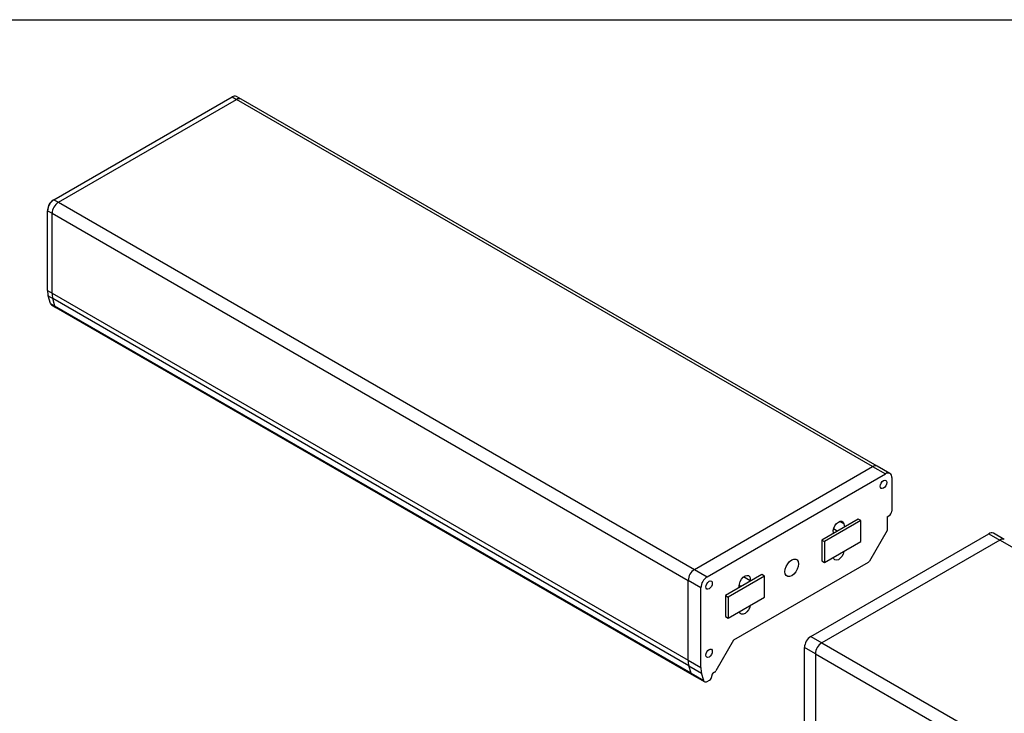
# Model space of a CAD drawing. Header units: millimetres. Extents: x 0 to 1118, y 0 to 864.
# Tile 6 of 7: x 685 to 941, y 684 to 864. Entities that reach past the tile are written whole.
import ezdxf

# ---------------------------------------------------------------- set-up
doc = ezdxf.new("R2010")
doc.units = ezdxf.units.MM

msp = doc.modelspace()

# ---------------------------------------------------------------- linework, layer by layer
at = {"color": 7, "linetype": 'Continuous'}
msp.add_line((-0.00051, 863.60028), (1117.59949, 863.60028), dxfattribs=at)
for p, q in [((693.98709, 816.88969), (740.18473, 843.55902)), ((695.1656, 816.20935), (741.36325, 842.87868)), ((740.18473, 843.55902), (741.36325, 842.87868)), ((742.52982, 842.9942), (741.35131, 843.67454)), ((906.35483, 747.63107), (741.36325, 842.87868)), ((907.5214, 747.74659), (742.52982, 842.9942)), ((693.75139, 816.75358), (693.98709, 816.88969)), ((693.98709, 816.88969), (695.1656, 816.20935)), ((695.1656, 816.20935), (860.15718, 720.96174)), ((692.33718, 814.30409), (692.33718, 814.03195)), ((692.33718, 814.03195), (693.51569, 813.35161)), ((692.33718, 793.29211), (692.33718, 814.03195)), ((693.51569, 792.61177), (693.51569, 813.35161)), ((693.51569, 813.35161), (858.50727, 718.104)), ((692.33718, 793.29211), (693.51569, 792.61177)), ((692.51855, 791.90135), (693.69706, 791.22101)), ((693.08461, 789.9403), (692.51855, 791.90135)), ((693.51569, 792.61177), (858.50727, 697.36416)), ((693.08461, 789.9403), (694.26312, 789.25996)), ((693.32453, 789.60799), (694.50305, 788.92765)), ((694.26312, 789.25996), (693.69706, 791.22101)), ((858.68865, 695.97339), (693.69706, 791.22101)), ((859.25471, 694.01235), (694.26312, 789.25996)), ((694.50305, 788.92765), (859.49463, 693.68004)), ((860.15718, 720.96174), (906.35483, 747.63107)), ((906.35483, 747.63107), (909.65466, 745.72612)), ((910.82123, 745.84163), (907.5214, 747.74659)), ((863.45702, 719.05678), (909.65466, 745.72612)), ((911.30458, 744.77333), (911.30458, 736.06356)), ((902.58359, 734.02303), (893.1555, 728.58031)), ((903.2907, 733.61482), (893.86261, 728.1721)), ((898.92734, 732.80292), (897.86728, 733.41488)), ((903.2907, 733.61482), (902.58359, 734.02303)), ((903.2907, 728.17122), (903.2907, 733.61482)), ((910.12606, 734.56668), (910.59747, 734.83882)), ((910.12606, 734.56668), (910.12606, 731.02834)), ((896.1714, 730.47723), (896.20168, 730.33883)), ((897.17894, 730.90299), (896.22627, 731.45296)), ((898.92734, 732.80292), (899.08256, 732.00192)), ((910.12606, 731.02834), (905.55009, 723.10252)), ((890.32707, 703.54494), (936.52472, 730.21427)), ((939.35314, 728.58155), (893.1555, 701.91221)), ((893.1555, 728.58031), (893.1555, 723.1367)), ((893.1555, 728.58031), (893.86261, 728.1721)), ((893.86261, 728.1721), (893.86261, 722.7285)), ((893.86261, 722.7285), (903.2907, 728.17122)), ((936.52472, 730.21427), (939.35307, 728.5815)), ((940.51022, 728.70246), (937.69129, 730.32979)), ((1104.34473, 633.33393), (939.35314, 728.58155)), ((898.86308, 725.61521), (898.92734, 725.57811)), ((893.1555, 723.1367), (893.86261, 722.7285)), ((860.15718, 720.96174), (863.45702, 719.05678)), ((905.21676, 722.75065), (870.29238, 702.58924)), ((861.8071, 716.19905), (858.50727, 718.104)), ((858.50727, 697.36416), (858.50727, 718.104)), ((877.59915, 719.59982), (868.17106, 714.1571)), ((878.30626, 719.19161), (868.87817, 713.74889)), ((874.58325, 718.01465), (872.88693, 718.99392)), ((874.55297, 717.8413), (874.58325, 718.01465)), ((878.30626, 719.19161), (877.59915, 719.59982)), ((878.30626, 713.74801), (878.30626, 719.19161)), ((861.8071, 695.45921), (861.8071, 716.19905)), ((871.6721, 716.1782), (871.82731, 717.15841)), ((872.1945, 716.47978), (871.75497, 716.73352)), ((868.17106, 714.1571), (868.87817, 713.74889)), ((868.17106, 714.1571), (868.17106, 708.71349)), ((868.87817, 713.74889), (868.87817, 708.30529)), ((868.87817, 708.30529), (878.30626, 713.74801)), ((868.17106, 708.71349), (868.87817, 708.30529)), ((870.29238, 702.58924), (865.71641, 694.66342)), ((890.32707, 703.54494), (893.15542, 701.91217)), ((888.67716, 679.94737), (888.67716, 700.6872)), ((891.50559, 699.05439), (888.67716, 700.6872)), ((893.1555, 701.91221), (1058.14708, 606.6646)), ((858.50727, 697.36416), (861.8071, 695.45921)), ((891.50559, 699.05448), (1056.49717, 603.80686)), ((891.50559, 699.05448), (891.50559, 678.31464)), ((858.68865, 695.97339), (861.98848, 694.06844)), ((859.25471, 694.01235), (858.68865, 695.97339)), ((859.25471, 694.01235), (862.55454, 692.10739)), ((859.49463, 693.68004), (862.79446, 691.77509)), ((862.55454, 692.10739), (861.98848, 694.06844)), ((863.46107, 691.8411), (864.04627, 692.17893)), ((864.63553, 693.19955), (864.63553, 693.33564)), ((865.38307, 694.31155), (865.10693, 694.15213))]:
    msp.add_line(p, q)
at = {"flags": 128}
for points in [[(909.18325, 743.98421), (909.50797, 744.09708), (909.78325, 744.04359), (909.96719, 743.83189), (910.03178, 743.4942), (909.96719, 743.08194), (909.78325, 742.65787), (909.50797, 742.28655), (909.18325, 742.02451), (908.85854, 741.91164), (908.58325, 741.96513), (908.39932, 742.17683), (908.33473, 742.51451), (908.39932, 742.92677), (908.58325, 743.35084), (908.85854, 743.72216), (909.18325, 743.98421)], [(896.1714, 730.47723), (896.1457, 731.02878), (896.2893, 731.65405), (896.58488, 732.27765), (896.99679, 732.82434), (897.47536, 733.22819), (897.96285, 733.44049), (898.40047, 733.43564), (898.73543, 733.21421), (898.92734, 732.80292)], [(898.92734, 725.57811), (898.73543, 724.94525), (898.40047, 724.33708), (897.96285, 723.82696), (897.47536, 723.47642), (896.99679, 723.32773), (896.58488, 723.39884), (896.2893, 723.68116), (896.15813, 724.05368)], [(885.37733, 723.40961), (885.9236, 723.62506), (886.41639, 723.61959), (886.80748, 723.39375), (887.05857, 722.96964), (887.14509, 722.38877), (887.05857, 721.70801), (886.80748, 720.99399), (886.41639, 720.31661), (885.9236, 719.74217), (885.37733, 719.32691), (884.83106, 719.11146), (884.33826, 719.11693), (883.94717, 719.34277), (883.69608, 719.76688), (883.60956, 720.34775), (883.69608, 721.02851), (883.94717, 721.74253), (884.33826, 722.41991), (884.83106, 722.99435), (885.37733, 723.40961)], [(863.92842, 717.85915), (864.25314, 717.97202), (864.52842, 717.91853), (864.71236, 717.70683), (864.77695, 717.36914), (864.71236, 716.95688), (864.52842, 716.53281), (864.25314, 716.16149), (863.92842, 715.89945), (863.6037, 715.78658), (863.32842, 715.84007), (863.14448, 716.05177), (863.07989, 716.38945), (863.14448, 716.80171), (863.32842, 717.22578), (863.6037, 717.5971), (863.92842, 717.85915)], [(871.82731, 717.15841), (872.01922, 717.79127), (872.35419, 718.39944), (872.79181, 718.90956), (873.2793, 719.2601), (873.75786, 719.40879), (874.16977, 719.33768), (874.46535, 719.05536), (874.60895, 718.59588), (874.58325, 718.01465)], [(874.59652, 711.60642), (874.46535, 711.08247), (874.16977, 710.45887), (873.75786, 709.91218), (873.2793, 709.50833), (872.79181, 709.29603), (872.35419, 709.30088), (872.01922, 709.52231), (871.82731, 709.9336)], [(863.92842, 700.16743), (864.25314, 700.2803), (864.52842, 700.22681), (864.71236, 700.01511), (864.77695, 699.67743), (864.71236, 699.26517), (864.52842, 698.8411), (864.25314, 698.46977), (863.92842, 698.20773), (863.6037, 698.09486), (863.32842, 698.14835), (863.14448, 698.36005), (863.07989, 698.69774), (863.14448, 699.10999), (863.32842, 699.53407), (863.6037, 699.90539), (863.92842, 700.16743)], [(863.46107, 691.8411), (863.30941, 691.76772), (863.1617, 691.72462), (863.02179, 691.7129), (862.89332, 691.73288), (862.77963, 691.78404), (862.6837, 691.86503), (862.60801, 691.97376), (862.55454, 692.10739)]]:
    msp.add_lwpolyline(points, dxfattribs=at)
for centre, radius, start, end in [((740.86821, 842.60496), 1.17361, 65.692881, 125.6175775), ((742.04673, 841.92462), 1.17361, 65.692881, 125.6175775), ((695.91935, 813.86894), 3.58588, 122.6054783, 177.3945215), ((695.40761, 814.16437), 3.07361, 122.6054783, 177.3945215), ((697.09786, 813.1886), 3.58588, 122.6054783, 177.3945215), ((697.3675, 793.24094), 5.03059, 179.4171204, 195.4435535), ((698.54602, 792.5606), 5.03059, 179.4171204, 195.4435535), ((693.60154, 790.06075), 0.53078, 193.116928, 238.5406639), ((694.78006, 789.38041), 0.53078, 193.116928, 238.5406639), ((907.03831, 746.67701), 1.17361, 65.692881, 125.6175775), ((910.29873, 744.93649), 1.01899, 350.785963, 129.2032852), ((909.76936, 736.13342), 1.5368, 302.6054783, 357.3945215), ((937.2082, 729.26022), 1.17361, 65.692881, 125.6175775), ((940.03662, 727.62749), 1.17361, 65.692881, 125.6175775), ((904.70775, 723.56666), 0.96175, 301.9546716, 331.1443911), ((862.08944, 717.94099), 3.58588, 122.6054783, 177.3945215), ((865.38927, 716.03604), 3.58588, 122.6054783, 177.3945215), ((892.25933, 700.52419), 3.58588, 122.6054783, 177.3945215), ((895.08776, 698.89147), 3.58588, 122.6054783, 177.3945215), ((863.5376, 697.31298), 5.03059, 179.4171204, 195.4435535), ((866.83743, 695.40803), 5.03059, 179.4171204, 195.4435535), ((859.77164, 694.1328), 0.53078, 193.116928, 238.5406639), ((863.35618, 693.25777), 1.28067, 302.6054783, 357.3945215), ((865.659, 693.28906), 1.02454, 122.6054783, 177.3945215), ((864.87407, 695.12756), 0.96175, 301.9546716, 331.1443911)]:
    msp.add_arc(centre, radius, start, end)

doc.saveas('drawing.dxf')
